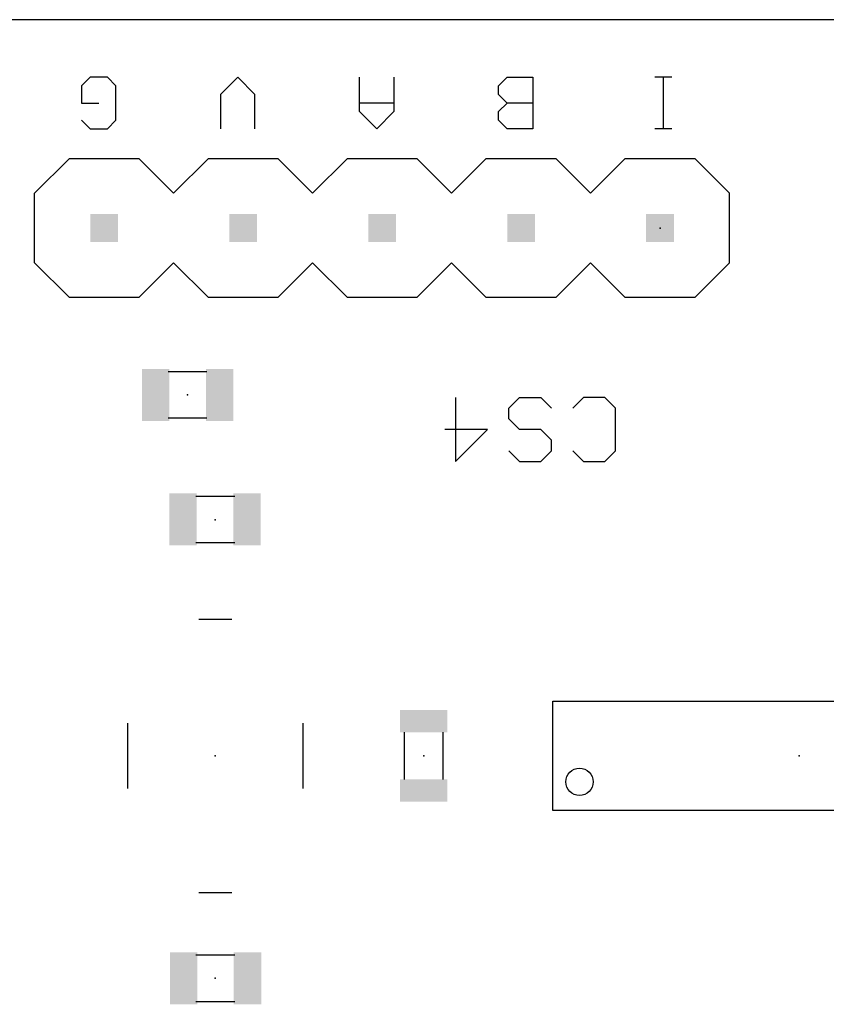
# Model space of a CAD drawing. Extents: x 0 to 2.31, y 0 to 1.49.
# Tile 3 of 6: x 1.15 to 1.73, y 0.78 to 1.49. Entities that reach past the tile are written whole.
import ezdxf

# ---------------------------------------------------------------- set-up
doc = ezdxf.new("R2010")
doc.units = 0
for name, color, linetype in [('20', 53, 'CONTINUOUS'), ('21', 7, 'CONTINUOUS'), ('23', 53, 'CONTINUOUS'), ('51', 53, 'CONTINUOUS')]:
    doc.layers.add(name, color=color, linetype=linetype)

# ---------------------------------------------------------------- blocks, each defined once
blk = doc.blocks.new('RECT')
blk.add_solid([(-0.5, -0.5), (0.5, -0.5), (-0.5, 0.5), (0.5, 0.5)])

msp = doc.modelspace()

# ---------------------------------------------------------------- linework, layer by layer
at = {"layer": '20'}
msp.add_line((2.21, 1.49), (0.1, 1.49), dxfattribs=at)
at = {"layer": '21'}
for p, q in [((1.199984, 1.4485), (1.193812, 1.442328)), ((1.212328, 1.4485), (1.199984, 1.4485)), ((1.2185, 1.442328), (1.212328, 1.4485)), ((1.306156, 1.4485), (1.293812, 1.436156)), ((1.3185, 1.436156), (1.306156, 1.4485)), ((1.393812, 1.423812), (1.393812, 1.4485)), ((1.4185, 1.4485), (1.4185, 1.423812)), ((1.493812, 1.442328), (1.499984, 1.4485)), ((1.499984, 1.4485), (1.5185, 1.4485)), ((1.5185, 1.4485), (1.5185, 1.411468)), ((1.6185, 1.4485), (1.606156, 1.4485)), ((1.612328, 1.4485), (1.612328, 1.411468)), ((1.193812, 1.442328), (1.193812, 1.429984)), ((1.2185, 1.41764), (1.2185, 1.442328)), ((1.493812, 1.436156), (1.493812, 1.442328)), ((1.293812, 1.436156), (1.293812, 1.411468)), ((1.3185, 1.411468), (1.3185, 1.436156)), ((1.499984, 1.429984), (1.493812, 1.436156)), ((1.193812, 1.429984), (1.206156, 1.429984)), ((1.4185, 1.429984), (1.393812, 1.429984)), ((1.493812, 1.423812), (1.499984, 1.429984)), ((1.5185, 1.429984), (1.499984, 1.429984)), ((1.406156, 1.411468), (1.393812, 1.423812)), ((1.4185, 1.423812), (1.406156, 1.411468)), ((1.493812, 1.41764), (1.493812, 1.423812)), ((1.193812, 1.41764), (1.199984, 1.411468)), ((1.199984, 1.411468), (1.212328, 1.411468)), ((1.212328, 1.411468), (1.2185, 1.41764)), ((1.499984, 1.411468), (1.493812, 1.41764)), ((1.5185, 1.411468), (1.499984, 1.411468)), ((1.6185, 1.411468), (1.606156, 1.411468)), ((1.16, 1.365), (1.185, 1.39)), ((1.185, 1.39), (1.235, 1.39)), ((1.235, 1.39), (1.26, 1.365)), ((1.26, 1.365), (1.285, 1.39)), ((1.285, 1.39), (1.335, 1.39)), ((1.36, 1.365), (1.335, 1.39)), ((1.36, 1.365), (1.385, 1.39)), ((1.385, 1.39), (1.435, 1.39)), ((1.435, 1.39), (1.46, 1.365)), ((1.46, 1.365), (1.485, 1.39)), ((1.485, 1.39), (1.535, 1.39)), ((1.535, 1.39), (1.56, 1.365)), ((1.56, 1.365), (1.585, 1.39)), ((1.585, 1.39), (1.635, 1.39)), ((1.66, 1.365), (1.635, 1.39)), ((1.16, 1.315), (1.16, 1.365)), ((1.66, 1.315), (1.66, 1.365)), ((1.185, 1.29), (1.16, 1.315)), ((1.26, 1.315), (1.235, 1.29)), ((1.285, 1.29), (1.26, 1.315)), ((1.335, 1.29), (1.36, 1.315)), ((1.385, 1.29), (1.36, 1.315)), ((1.46, 1.315), (1.435, 1.29)), ((1.485, 1.29), (1.46, 1.315)), ((1.56, 1.315), (1.535, 1.29)), ((1.585, 1.29), (1.56, 1.315)), ((1.635, 1.29), (1.66, 1.315)), ((1.235, 1.29), (1.185, 1.29)), ((1.335, 1.29), (1.285, 1.29)), ((1.435, 1.29), (1.385, 1.29)), ((1.535, 1.29), (1.485, 1.29)), ((1.635, 1.29), (1.585, 1.29)), ((1.278189, 1.058425), (1.301811, 1.058425)), ((1.227008, 0.936378), (1.227008, 0.983622)), ((1.352992, 0.983622), (1.352992, 0.936378)), ((1.278189, 0.861575), (1.301811, 0.861575))]:
    msp.add_line(p, q, dxfattribs=at)
msp.add_circle((1.552028, 0.941299), 0.009843, dxfattribs=at)
at = {"layer": '23'}
for p in [(1.61, 1.34), (1.27, 1.22), (1.29, 1.13), (1.29, 0.96), (1.44, 0.96), (1.71, 0.96), (1.29, 0.8)]:
    msp.add_point(p, dxfattribs=at)
at = {"layer": '51'}
for p, q in [((1.284016, 1.236496), (1.255984, 1.236496)), ((1.462902, 1.218), (1.462902, 1.171961)), ((1.501268, 1.210327), (1.508941, 1.218)), ((1.508941, 1.218), (1.524288, 1.218)), ((1.524288, 1.218), (1.531961, 1.210327)), ((1.55498, 1.218), (1.547307, 1.210327)), ((1.570327, 1.218), (1.55498, 1.218)), ((1.578, 1.210327), (1.570327, 1.218)), ((1.501268, 1.202654), (1.501268, 1.210327)), ((1.578, 1.179634), (1.578, 1.210327)), ((1.284016, 1.202992), (1.255984, 1.202992)), ((1.508941, 1.19498), (1.501268, 1.202654)), ((1.485922, 1.19498), (1.455229, 1.19498)), ((1.462902, 1.171961), (1.485922, 1.19498)), ((1.524288, 1.19498), (1.508941, 1.19498)), ((1.531961, 1.187307), (1.524288, 1.19498)), ((1.531961, 1.179634), (1.531961, 1.187307)), ((1.501268, 1.179634), (1.508941, 1.171961)), ((1.524288, 1.171961), (1.531961, 1.179634)), ((1.547307, 1.179634), (1.55498, 1.171961)), ((1.570327, 1.171961), (1.578, 1.179634)), ((1.508941, 1.171961), (1.524288, 1.171961)), ((1.55498, 1.171961), (1.570327, 1.171961)), ((1.275984, 1.147008), (1.304016, 1.147008)), ((1.275984, 1.113504), (1.304016, 1.113504)), ((1.532835, 0.92063), (1.532835, 0.99937)), ((1.532835, 0.99937), (1.887165, 0.99937)), ((1.425984, 0.977008), (1.425984, 0.942992)), ((1.454016, 0.942992), (1.454016, 0.977008)), ((1.887165, 0.92063), (1.532835, 0.92063)), ((1.304016, 0.816496), (1.275984, 0.816496)), ((1.304016, 0.782992), (1.275984, 0.782992))]:
    msp.add_line(p, q, dxfattribs=at)

# ---------------------------------------------------------------- block references
for p, xscale, yscale, rotation in [((1.21, 1.34), 0.02, 0.02, 180), ((1.31, 1.34), 0.02, 0.02, 180), ((1.41, 1.34), 0.02, 0.02, 180), ((1.51, 1.34), 0.02, 0.02, 180), ((1.61, 1.34), 0.02, 0.02, 180), ((1.247156, 1.219799), 0.019689, 0.037402, 180), ((1.293156, 1.219799), 0.019689, 0.037402, 180), ((1.44, 0.985), 0.016, 0.034, 90), ((1.44, 0.935), 0.016, 0.034, 90), ((1.267156, 0.799799), 0.019689, 0.037402, 180), ((1.313156, 0.799799), 0.019689, 0.037402, 180)]:
    msp.add_blockref('RECT', p, dxfattribs=dict(at, xscale=xscale, yscale=yscale, rotation=rotation))
at = {"layer": '51', "xscale": 0.019689, "yscale": 0.037402}
for p in [(1.266844, 1.130201), (1.312844, 1.130201)]:
    msp.add_blockref('RECT', p, dxfattribs=at)

doc.saveas('drawing.dxf')
